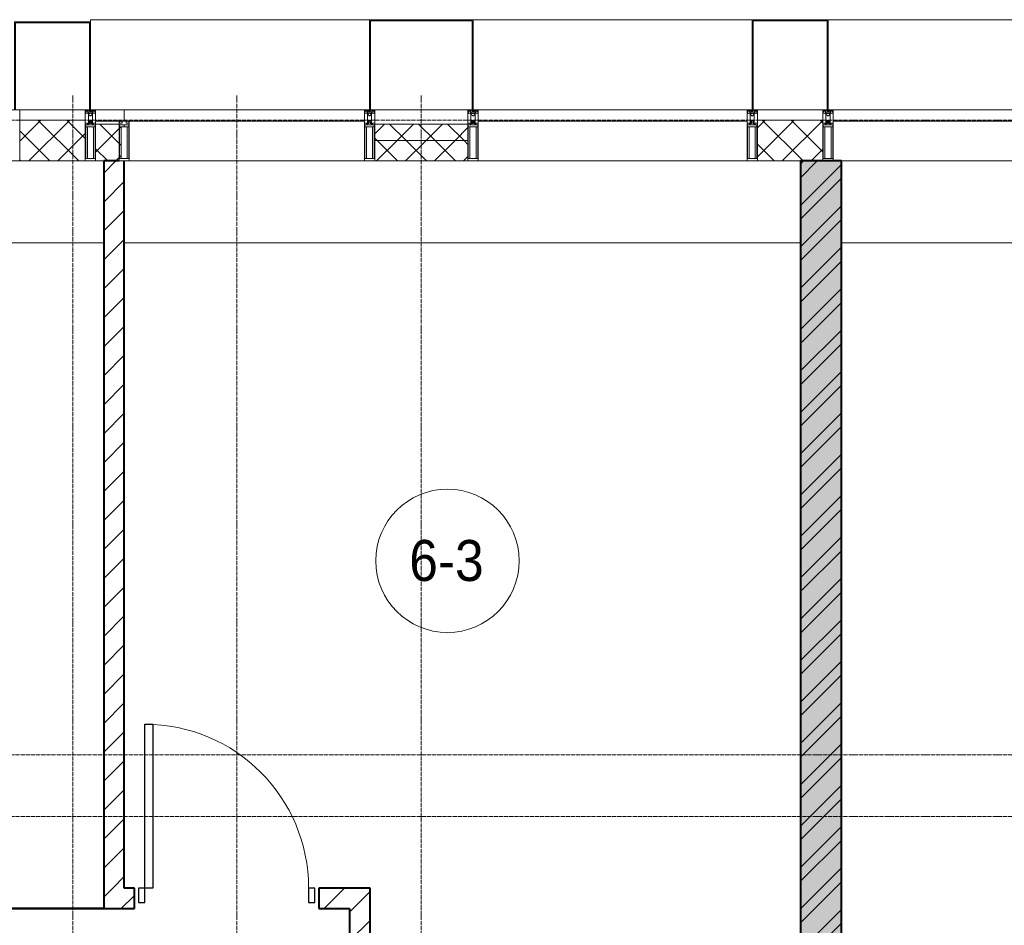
# Model space of a CAD drawing. Header units: millimetres. Extents: x 5617 to 101473, y 7718 to 212653.
# Tile 50 of 66: x 48270 to 53076, y 29168 to 33590. Entities that reach past the tile are written whole.
import ezdxf

# ---------------------------------------------------------------- set-up
doc = ezdxf.new("R2010")
doc.units = ezdxf.units.MM
doc.linetypes.add('ADSK_Линия сетки', pattern=[25, 20, -2.5, 0, -2.5])
doc.linetypes.add('Линия сетки', pattern=[25, 20, -2.5, 0, -2.5])
for name, color, linetype, lineweight in [('Двери', 7, 'Continuous', 18), ('Импосты витража', 7, 'Continuous', 18), ('Колонны', 7, 'Continuous', 18), ('Марки помещений', 7, 'Continuous', 20), ('Оси', 7, 'Continuous', 9), ('Панели витража', 7, 'Continuous', 18), ('Перекрытия', 7, 'Continuous', 18), ('Стены разрез', 7, 'Continuous', 40), ('Стены штриховка', 7, 'Continuous', 40), ('Элементы узлов', 7, 'Continuous', 18)]:
    doc.layers.add(name, color=color, linetype=linetype, lineweight=lineweight)
doc.styles.add('Arial_3', font='arial.ttf', dxfattribs={"width": 0.9, "height": 200})
pattern_1 = [(45, (0, 0), (-70.71068, 70.71068), [])]
pattern_2 = [(45, (0, 0), (-70.71068, 70.71068), []), (135, (0, 0), (-70.71068, -70.71068), [])]

# ---------------------------------------------------------------- blocks, each defined once
blk = doc.blocks.new('A_DOR_Door - Вн_3_Одинарная_900x2100-3005143-МКСС_К4_L19_64_800_')
at = {"layer": 'Двери', "color": 253, "lineweight": 30, "true_color": 0xaaaaaa}
for p, q in [((-400, 50), (-400, 850)), ((-400, 850), (-360, 850)), ((-400, 50), (-400, 850)), ((-360, 850), (-360, 50)), ((-430, 50), (-430, -20)), ((-400, 50), (-430, 50)), ((-360, 50), (-400, 50)), ((-400, -20), (-400, 50)), ((430, 50), (400, 50)), ((400, 50), (400, -20)), ((430, -20), (430, 50)), ((-430, -20), (-400, -20)), ((400, -20), (430, -20))]:
    blk.add_line(p, q, dxfattribs=at)
at = {"layer": 'Двери', "color": 254, "lineweight": 9, "true_color": 0xd4d4d4}
blk.add_arc((-400, 50), 800, 360, 90, dxfattribs=at)
blk = doc.blocks.new('135_SLK_K4_AR_rvt-1-МКСС_К4_L19_64_800_')
at = {"layer": 'Стены разрез', "lineweight": 9, "true_color": 0xaaaaaa}
h = blk.add_hatch(dxfattribs=at)
h.set_pattern_fill('FP_3', color=253, style=0, pattern_type=2)
h.set_pattern_definition(pattern_1)
h.paths.add_polyline_path([(124400, 29350), (124500, 29350), (124500, 32900), (124400, 32900), (124400, 31326.8)])
h = blk.add_hatch(dxfattribs=at)
h.set_pattern_fill('FP_1', color=253, style=0, pattern_type=2)
h.set_pattern_definition([(50, (0, 0), (218.62117, -19.1268), [22.86, -251.46]), (355, (0, 0), (-42.29187, 229.2684), [18.288, -201.168]), (100.451, (18.22, -1.6), (176.33107, 210.13963), [19.428, -213.708]), (46.184, (0, 60.96), (325.29495, -50.45164), [34.29, -377.19]), (96.636, (27.1, 56.76), (284.883, 296.91266), [29.142, -320.562]), (351.184, (0, 60.96), (284.8858, 296.9107), [27.432, -301.752]), (21, (30.48, 45.72), (181.93753, -122.71832), [22.86, -251.46]), (326, (30.48, 45.72), (74.16223, 221.0262), [18.288, -201.168]), (71.451, (45.64, 35.5), (256.10035, 98.30526), [19.428, -213.708]), (37.5, (0, 0), (3.70639, 101.465895), [3.353, -195.377, 3.353, -200.863, -201.93]), (37.5, (0, 0), (3.70639, 101.465895), [-402.946, 3.353, -198.577]), (7.5, (0, 0), (80.18358, 120.21653), [3.353, -113.081, 3.353, -190.805, -76.962]), (7.5, (0, 0), (80.18358, 120.21653), [-310.591, 3.353, -73.609]), (327.5, (-67.97, 0), (162.708646, -6.87497), [3.353, -72.847, 3.353, -234.391, -315.468]), (327.5, (-67.97, 0), (162.708646, -6.87497), [-313.944, 3.353, -312.115]), (317.5, (-98.45, 0), (177.75468, 30.51183), [3.353, -95.707, 3.353, -154.534, -224.028]), (317.5, (-98.45, 0), (177.75468, 30.51183), [-256.946, 3.353, -220.675])])
h.paths.add_polyline_path([(127800, 26350), (128000, 26350), (128000, 32900), (127800, 32900), (127800, 26543)])
h = blk.add_hatch(dxfattribs=at)
h.set_pattern_fill('FP_2', color=253, style=0, pattern_type=2)
h.set_pattern_definition([(45, (0, 0), (-101.02788, 101.02788), []), (45, (67.35, 0), (-101.02788, 101.02788), [])])
h.paths.add_polyline_path([(127800, 26350), (128000, 26350), (128000, 32900), (127800, 32900), (127800, 26543)])
h = blk.add_hatch(dxfattribs=at)
h.set_pattern_fill('FP_3', color=253, style=0, pattern_type=2)
h.set_pattern_definition(pattern_1)
h.paths.add_polyline_path([(125600, 29250), (125600, 29350), (125450, 29350), (125450, 29250)])
h.paths.add_polyline_path([(124550, 29250), (124550, 29350), (124400, 29350), (124400, 29250)])
h = blk.add_hatch(dxfattribs=at)
h.set_pattern_fill('FP_3', color=253, style=0, pattern_type=2)
h.set_pattern_definition(pattern_1)
h.paths.add_polyline_path([(125600, 28750), (125700, 28750), (125700, 29350), (125600, 29350), (125600, 28934.9)])
at = {"layer": 'Перекрытия', "color": 253, "true_color": 0xaaaaaa}
for p, q in [((124400, 32500), (120650, 32500)), ((127800, 32500), (124500, 32500)), ((131150, 32500), (128000, 32500))]:
    blk.add_line(p, q, dxfattribs=at)
at = {"layer": 'Стены разрез', "color": 253, "true_color": 0xaaaaaa}
for p, q in [((124475, 32900), (124400, 32900)), ((124400, 32900), (124400, 29350)), ((124500, 29350), (124500, 32900)), ((128000, 32900), (127800, 32900)), ((127800, 32900), (127800, 26350)), ((128000, 26350), (128000, 32900)), ((124400, 29350), (124400, 29250.4)), ((124550, 29350), (124500, 29350)), ((124550, 29250), (124550, 29350)), ((125600, 29350), (125450, 29350)), ((125450, 29350), (125450, 29250)), ((125700, 29350), (125600, 29350)), ((125700, 28750), (125700, 29350)), ((124400, 29250.4), (120650, 29250.4)), ((123100.4, 29249.6), (124400, 29249.6)), ((124400, 29250), (124550, 29250)), ((124400, 29249.6), (124400, 29250)), ((125450, 29250), (125600, 29250)), ((125600, 29250), (125600, 28750))]:
    blk.add_line(p, q, dxfattribs=at)
at = {"layer": 'Стены штриховка', "color": 253, "true_color": 0xaaaaaa}
for p, q in [((124400, 29250.4), (124400, 29250)), ((124400, 29250), (124400, 29250.4))]:
    blk.add_line(p, q, dxfattribs=at)
at = {"layer": 'Двери', "color": 253, "lineweight": 18, "true_color": 0xaaaaaa}
blk.add_blockref('A_DOR_Door - Вн_3_Одинарная_900x2100-3005143-МКСС_К4_L19_64_800_', (125000, 29300), dxfattribs=at)
blk = doc.blocks.new('System Panel - A_PAN_Glass-7513417-МКСС_К4_L19_64_800_')
at = {"layer": 'Панели витража', "color": 253, "lineweight": 5, "true_color": 0xaaaaaa}
for p, q in [((656.25, 0), (-656.25, 0)), ((-656.25, 0), (-656.25, -55)), ((656.25, -55), (656.25, 0)), ((-656.25, -55), (656.25, -55))]:
    blk.add_line(p, q, dxfattribs=at)
blk = doc.blocks.new('Rectangular Mullion - R_StandardFrame_50Wx250H-V63-МКСС_К4_L19_64_800_')
at = {"layer": 'Импосты витража', "color": 253, "lineweight": 5, "true_color": 0xaaaaaa}
blk.add_line((129272.5, 32900), (128000, 32900), dxfattribs=at)
blk = doc.blocks.new('Rectangular Mullion - R_StandardFrame_50Wx250H-V62-МКСС_К4_L19_64_800_')
at = {"layer": 'Импосты витража', "color": 253, "lineweight": 5, "true_color": 0xaaaaaa}
blk.add_line((132872.5, 32900), (131560, 32900), dxfattribs=at)
blk = doc.blocks.new('Rectangular Mullion - 50Wx250H-2623690-МКСС_К4_L19_64_800_')
at = {"layer": 'Элементы узлов', "color": 253, "lineweight": 5, "true_color": 0xaaaaaa}
for p, q in [((-25, 65.2), (-25, 250)), ((-25, 250), (0, 250)), ((25, 250), (0, 250)), ((25, 65.2), (25, 250)), ((-23, 237.3), (0, 237.3)), ((-23, 237.3), (-23, 73.6)), ((-14.9, 84), (-14.9, 237.3)), ((23, 237.3), (0, 237.3)), ((14.9, 84), (14.9, 237.3)), ((23, 237.3), (23, 73.6)), ((-14, 65.2), (-25, 65.2)), ((0, 84), (-23, 84)), ((-0.5, 73.6), (-23, 73.6)), ((-14, 71.3), (-14, 65.2)), ((-10, 71.3), (-14, 71.3)), ((-10, 53), (-10, 71.3)), ((-8.7, 53), (-10, 53)), ((-10, 53), (-10, 17)), ((-8.7, 53), (-7, 54.7)), ((-7, 65.2), (-5.9, 67.3)), ((-7, 65.2), (-7, 54.7)), ((-4.1, 67.3), (-5.9, 67.3)), ((-4.1, 67.3), (-2.9, 65.1)), ((-2.9, 65.1), (-2.9, 54.6)), ((-1.3, 53), (-2.9, 54.6)), ((0, 53), (-1.3, 53)), ((0, 84), (23, 84)), ((0, 53), (1.3, 53)), ((0.5, 73.6), (23, 73.6)), ((1.3, 53), (2.9, 54.6)), ((4.1, 67.3), (2.9, 65.1)), ((2.9, 65.1), (2.9, 54.6)), ((4.1, 67.3), (5.9, 67.3)), ((7, 65.2), (5.9, 67.3)), ((7, 65.2), (7, 54.7)), ((8.7, 53), (7, 54.7)), ((8.7, 53), (10, 53)), ((10, 71.3), (14, 71.3)), ((10, 53), (10, 71.3)), ((10, 53), (10, 17)), ((14, 71.3), (14, 65.2)), ((14, 65.2), (25, 65.2)), ((-23.8, 14.6), (-25, 14.2)), ((-25, 0), (-25, 14.2)), ((-22.3, 17), (-23.8, 17)), ((-23.8, 17), (-23.8, 14.6)), ((-22.5, 10.6), (-23.8, 14.6)), ((-22.5, 10.6), (-23.7, 9.9)), ((-23.7, 1.3), (-23.7, 9.9)), ((-23.7, 1.3), (-11.8, 1.3)), ((-23.2, 10.2), (-22.5, 8)), ((-22.5, 8), (-22.5, 4.5)), ((-21.3, 4.5), (-22.5, 4.5)), ((-22.3, 17), (-22.3, 16)), ((-22.3, 16), (-21.3, 16)), ((-19, 17.6), (-21.3, 16)), ((-21.3, 4.5), (-21.3, 6.5)), ((-21.3, 6.5), (-14.2, 6.5)), ((-18.4, 16.6), (-19, 17.6)), ((-7.4, 16.6), (-18.4, 16.6)), ((-14.2, 6.5), (-14.2, 4.5)), ((-13.2, 4.5), (-14.2, 4.5)), ((-13.2, 4.5), (-12.2, 7.2)), ((-12.7, 7.6), (-11.3, 11.4)), ((-12.7, 7.6), (-11.8, 6.9)), ((-12.2, 9), (-12.2, 14.8)), ((-12.2, 14.8), (0, 14.8)), ((-11.8, 1.3), (-11.8, 6.9)), ((-10.5, 11.2), (-11.3, 11.4)), ((-10.5, 1.5), (-10.5, 11.2)), ((-4.8, 1.5), (-10.5, 1.5)), ((-10, 17), (-7.5, 17)), ((-8.5, 23), (-1.5, 30)), ((-8.5, 18.5), (-8.5, 23)), ((-7.5, 18.5), (-8.5, 18.5)), ((-7.5, 17), (-7.5, 18.5)), ((-7.4, 18), (-7.4, 16.6)), ((-2.6, 18), (-7.4, 18)), ((0, 8), (-4.8, 8)), ((-4.8, 1.5), (-4.8, 8)), ((-2.6, 18), (-2.6, 16.8)), ((-2.6, 16.8), (0, 16.8)), ((-1.5, 30), (0, 30)), ((1.5, 30), (0, 30)), ((2.6, 16.8), (0, 16.8)), ((0, 14.8), (0, 16.8)), ((0, 14.8), (0, 16.8)), ((12.2, 14.8), (0, 14.8)), ((0, 0), (0, 8)), ((0, 8), (4.8, 8)), ((0, 0), (0, 8)), ((8.5, 23), (1.5, 30)), ((2.6, 18), (2.6, 16.8)), ((2.6, 18), (7.4, 18)), ((4.8, 1.5), (4.8, 8)), ((4.8, 1.5), (10.5, 1.5)), ((7.4, 18), (7.4, 16.6)), ((7.4, 16.6), (18.4, 16.6)), ((7.5, 18.5), (8.5, 18.5)), ((7.5, 17), (7.5, 18.5)), ((10, 17), (7.5, 17)), ((8.5, 18.5), (8.5, 23)), ((10.5, 11.2), (11.3, 11.4)), ((10.5, 1.5), (10.5, 11.2)), ((12.7, 7.6), (11.3, 11.4)), ((12.7, 7.6), (11.8, 6.9)), ((11.8, 1.3), (11.8, 6.9)), ((23.7, 1.3), (11.8, 1.3)), ((12.2, 9), (12.2, 14.8)), ((13.2, 4.5), (12.2, 7.2)), ((13.2, 4.5), (14.2, 4.5)), ((21.3, 6.5), (14.2, 6.5)), ((14.2, 6.5), (14.2, 4.5)), ((18.4, 16.6), (19, 17.6)), ((19, 17.6), (21.3, 16)), ((22.3, 16), (21.3, 16)), ((21.3, 4.5), (21.3, 6.5)), ((21.3, 4.5), (22.5, 4.5)), ((22.3, 17), (22.3, 16)), ((22.3, 17), (23.8, 17)), ((22.5, 10.6), (23.8, 14.6)), ((22.5, 10.6), (23.7, 9.9)), ((23.2, 10.2), (22.5, 8)), ((22.5, 8), (22.5, 4.5)), ((23.7, 1.3), (23.7, 9.9)), ((23.8, 17), (23.8, 14.6)), ((23.8, 14.6), (25, 14.2)), ((25, 0), (25, 14.2)), ((-25, 0), (0, 0)), ((25, 0), (0, 0))]:
    blk.add_line(p, q, dxfattribs=at)
for centre, start, end in [((-0.5, 73.1), 360, 90), ((0.5, 73.1), 90, 180)]:
    blk.add_arc(centre, 0.5, start, end, dxfattribs=at)
blk = doc.blocks.new('Rectangular Mullion - R_StandardFrame_50Wx250H-V61-МКСС_К4_L19_64_800_')
at = {"layer": 'Импосты витража', "color": 253, "lineweight": 5, "true_color": 0xaaaaaa}
for p, q in [((-25, 0), (-25, 250)), ((-25, 250), (25, 250)), ((25, 250), (25, 0)), ((0, 0), (-25, 0)), ((25, 0), (5, 0))]:
    blk.add_line(p, q, dxfattribs=at)
blk = doc.blocks.new('Rectangular Mullion - R_StandardFrame_50Wx250H-7511672-МКСС_К4_L19_64_800_')
at = {"layer": 'Импосты витража', "color": 253, "lineweight": 5, "true_color": 0xaaaaaa}
for p, q in [((-25, 0), (-25, 250)), ((-25, 250), (25, 250)), ((25, 250), (25, 0)), ((-5, 0), (-25, 0)), ((25, 0), (0, 0))]:
    blk.add_line(p, q, dxfattribs=at)
blk = doc.blocks.new('Rectangular Mullion - R_StandardFrame_50Wx250H-V59-МКСС_К4_L19_64_800_')
at = {"layer": 'Импосты витража', "color": 253, "lineweight": 5, "true_color": 0xaaaaaa}
for p, q in [((-25, 135.1), (-25, 250)), ((-25, 250), (25, 250)), ((25, 250), (25, 0)), ((-25, 113.4), (-25, 128.4)), ((-25, 0), (-25, 110.1)), ((0, 0), (-25, 0)), ((25, 0), (5, 0))]:
    blk.add_line(p, q, dxfattribs=at)
blk = doc.blocks.new('System Panel - A_PAN_Glass-7570020-МКСС_К4_L19_64_800_')
at = {"layer": 'Панели витража', "color": 253, "lineweight": 5, "true_color": 0xaaaaaa}
for p, q in [((586.25, 0), (-586.25, 0)), ((-586.25, 0), (-586.25, -55)), ((586.25, -55), (586.25, 0)), ((-572.25, -55), (586.25, -55))]:
    blk.add_line(p, q, dxfattribs=at)
blk = doc.blocks.new('Rectangular Mullion - R_StandardFrame_50Wx250H-6519062-МКСС_К4_L19_64_800_')
at = {"layer": 'Импосты витража', "color": 253, "lineweight": 5, "true_color": 0xaaaaaa}
blk.add_line((125672.5, 32900), (124525, 32900), dxfattribs=at)
blk = doc.blocks.new('Rectangular Mullion - 50Wx250H-3927046-МКСС_К4_L19_64_800_')
at = {"layer": 'Элементы узлов', "color": 253, "lineweight": 5, "true_color": 0xaaaaaa}
for p, q in [((0, 250), (-25, 250)), ((-25, 250), (-25, 237.3)), ((-25, 65.2), (-25, 250)), ((-25, 250), (0, 250)), ((25, 250), (0, 250)), ((25, 250), (0, 250)), ((25, 237.3), (25, 250)), ((25, 65.2), (25, 250)), ((-23, 237.3), (0, 237.3)), ((-23, 237.3), (0, 237.3)), ((-23, 237.3), (-23, 73.6)), ((0, 237.3), (-14.9, 237.3)), ((-14.9, 237.3), (-14.9, 84)), ((-14.9, 84), (-14.9, 237.3)), ((14.9, 237.3), (0, 237.3)), ((0, 237.3), (23, 237.3)), ((23, 237.3), (0, 237.3)), ((14.9, 84), (14.9, 237.3)), ((14.9, 84), (14.9, 237.3)), ((23, 237.3), (23, 73.6)), ((-25, 73.6), (-25, 65.2)), ((-25, 65.2), (-25, 60.2)), ((-10, 65.2), (-25, 65.2)), ((-25, 65.2), (-25, 60.2)), ((-25, 65.2), (-10, 65.2)), ((-10, 65.2), (-25, 65.2)), ((0, 84), (-23, 84)), ((-23, 84), (-23, 73.6)), ((0, 84), (-23, 84)), ((-23, 73.6), (0, 73.6)), ((0, 73.6), (-23, 73.6)), ((-0.5, 73.6), (-23, 73.6)), ((-14.9, 84), (0, 84)), ((-10, 55), (-14, 55)), ((-14, 55), (-10, 55)), ((-10, 55), (-10, 65.2)), ((-10, 65.2), (-10, 55)), ((-10, 55), (-10, 65.2)), ((-10, 55), (0, 55)), ((0, 55), (-10, 55)), ((0, 84), (14.9, 84)), ((23, 84), (0, 84)), ((0, 84), (0, 73.6)), ((0, 84), (23, 84)), ((0, 73.6), (0, 84)), ((0, 73.6), (23, 73.6)), ((23, 73.6), (0, 73.6)), ((0, 55), (10, 55)), ((0, 55), (10, 55)), ((0.5, 73.6), (23, 73.6)), ((10, 65.2), (10, 55)), ((25, 65.2), (10, 65.2)), ((10, 55), (10, 65.2)), ((10, 65.2), (25, 65.2)), ((10, 65.2), (25, 65.2)), ((10, 55), (10, 65.2)), ((10, 55), (14, 55)), ((10, 55), (14, 55)), ((23, 73.6), (23, 84)), ((25, 65.2), (25, 73.6)), ((25, 65.2), (25, 60.2)), ((25, 60.2), (25, 65.2))]:
    blk.add_line(p, q, dxfattribs=at)
for centre, start, end in [((-14, 69.1), 218.9723, 270), ((-14, 69.1), 218.9723, 270), ((-14, 69.1), 218.9723, 270), ((14, 69.1), 270, 321.0277), ((14, 69.1), 270, 321.0277), ((14, 69.1), 270, 321.0277)]:
    blk.add_arc(centre, 14.1, start, end, dxfattribs=at)
blk = doc.blocks.new('Rectangular Mullion - R_InvisibleFrame_50Wx250H-7570019-МКСС_К4_L19_64_800_')
at = {"layer": 'Импосты витража', "color": 253, "lineweight": 5, "true_color": 0xaaaaaa}
for p, q in [((-25, 73.6), (-25, 237.3)), ((25, 237.3), (25, 73.6))]:
    blk.add_line(p, q, dxfattribs=at)
blk = doc.blocks.new('A_SLK_PAN_Type1 - Прямой тип панели-6538324-МКСС_К4_L19_64_800_')
at = {"layer": 'Колонны', "lineweight": 5}
for p, q in [((-247.5, 0), (-252.5, 0)), ((-252.5, 0), (-252.5, -440)), ((-247.5, -435), (-247.5, 0)), ((227.5, 0), (-227.5, 0)), ((247.5, 0), (247.5, -435)), ((252.5, 0), (247.5, 0)), ((252.5, -440), (252.5, 0)), ((-252.5, -440), (252.5, -440)), ((247.5, -435), (-247.5, -435))]:
    blk.add_line(p, q, dxfattribs=at)
blk = doc.blocks.new('A_SLK_PAN_Type1 - Прямой тип панели-6538325-МКСС_К4_L19_64_800_')
at = {"layer": 'Колонны', "lineweight": 5}
for p, q in [((-180, 0), (-185, 0)), ((-185, 0), (-185, -440)), ((-180, -435), (-180, 0)), ((160, 0), (-160, 0)), ((180, 0), (180, -435)), ((185, 0), (180, 0)), ((185, -440), (185, 0)), ((-185, -440), (185, -440)), ((180, -435), (-180, -435))]:
    blk.add_line(p, q, dxfattribs=at)
blk = doc.blocks.new('A_SLK_PAN_Type1 - Прямой тип панели-6538323-МКСС_К4_L19_64_800_')
at = {"layer": 'Колонны', "lineweight": 5}
for p, q in [((-180, 0), (-185, 0)), ((-185, 0), (-185, -430)), ((-180, -425), (-180, 0)), ((160, 0), (-160, 0)), ((180, 0), (180, -425)), ((185, 0), (180, 0)), ((185, -430), (185, 0)), ((-185, -430), (185, -430)), ((180, -425), (-180, -425))]:
    blk.add_line(p, q, dxfattribs=at)
blk = doc.blocks.new('A_OGR_PAN_Отлив - A_OGR_PAN_Отлив-6265599-МКСС_К4_L19_64_800_')
at = {"layer": 'Колонны', "color": 253, "lineweight": 5, "true_color": 0xaaaaaa}
blk.add_line((681.25, 440), (-681.25, 440), dxfattribs=at)
blk = doc.blocks.new('A_OGR_PAN_Отлив - A_OGR_PAN_Отлив-V69-МКСС_К4_L19_64_800_')
at = {"layer": 'Колонны', "color": 253, "lineweight": 5, "true_color": 0xaaaaaa}
for p in [(681.25, 440), (-681.25, 430)]:
    blk.add_line(p, (-681.25, 440), dxfattribs=at)
blk = doc.blocks.new('135_SLK_K4_AR_FCD_rvt-1-МКСС_К4_L19_64_800_')
at = {"layer": 'Стены разрез', "lineweight": 5, "true_color": 0xaaaaaa}
h = blk.add_hatch(dxfattribs=at)
h.set_pattern_fill('FP_4', color=253, style=0, pattern_type=2)
h.set_pattern_definition(pattern_2)
h.paths.add_polyline_path([(124310, 32900), (124310, 33100), (123990, 33100), (123990, 32900), (124055.1, 32900)])
h = blk.add_hatch(dxfattribs=at)
h.set_pattern_fill('FP_4', color=253, style=0, pattern_type=2)
h.set_pattern_definition(pattern_2)
h.paths.add_polyline_path([(124475, 32900), (124475, 32912.7), (124485.1, 32912.7), (124485.1, 33066), (124477, 33066), (124477, 33076.4), (124475, 33076.4), (124475, 33080), (124360, 33080), (124360, 32900)])
h = blk.add_hatch(dxfattribs=at)
h.set_pattern_fill('FP_4', color=253, style=0, pattern_type=2)
h.set_pattern_definition(pattern_2)
h.paths.add_polyline_path([(126177.5, 33000), (126177.5, 33080), (125722.5, 33080), (125722.5, 33000)])
h = blk.add_hatch(dxfattribs=at)
h.set_pattern_fill('FP_4', color=253, style=0, pattern_type=2)
h.set_pattern_definition(pattern_2)
h.paths.add_polyline_path([(127910, 32900), (127910, 33100), (127590, 33100), (127590, 32900)])
h = blk.add_hatch(dxfattribs=at)
h.set_pattern_fill('FP_4', color=253, style=0, pattern_type=2)
h.set_pattern_definition(pattern_2)
h.paths.add_polyline_path([(126177.5, 32900), (126177.5, 33000), (125722.5, 33000), (125722.5, 32900)])
at = {"layer": 'Стены разрез', "color": 253, "lineweight": 9, "true_color": 0xaaaaaa}
for p, q in [((124500, 33150), (124360, 33150)), ((124360, 33150), (124360, 32900)), ((124500, 33095), (124500, 33150)), ((124310, 33100), (123990, 33100)), ((123990, 33100), (123990, 32900)), ((124310, 32900), (124310, 33100)), ((126177.5, 33080), (125722.5, 33080)), ((125722.5, 33080), (125722.5, 32900)), ((126177.5, 32900), (126177.5, 33080)), ((127910, 33100), (127590, 33100)), ((127590, 33100), (127590, 32900)), ((127910, 32900), (127910, 33100)), ((123990, 32900), (124310, 32900)), ((124360, 32900), (124475, 32900)), ((125722.5, 32900), (126177.5, 32900)), ((127590, 32900), (127910, 32900))]:
    blk.add_line(p, q, dxfattribs=at)
at = {"layer": 'Стены штриховка', "color": 253, "lineweight": 9, "true_color": 0xaaaaaa}
for p, q in [((124486, 33095), (124360, 33095)), ((124475, 33080), (124360, 33080)), ((126177.5, 33000), (125722.5, 33000))]:
    blk.add_line(p, q, dxfattribs=at)
at = {"layer": 'Импосты витража', "color": 253, "lineweight": 5, "true_color": 0xaaaaaa, "extrusion": (0, 0, -1), "rotation": 180}
for name, p in [('Rectangular Mullion - R_StandardFrame_50Wx250H-V59-МКСС_К4_L19_64_800_', (-123965, 33150)), ('Rectangular Mullion - 50Wx250H-2623690-МКСС_К4_L19_64_800_', (-124335, 33150)), ('Rectangular Mullion - R_StandardFrame_50Wx250H-7511672-МКСС_К4_L19_64_800_', (-124335, 33150)), ('Rectangular Mullion - 50Wx250H-2623690-МКСС_К4_L19_64_800_', (-125697.5, 33150)), ('Rectangular Mullion - R_StandardFrame_50Wx250H-V61-МКСС_К4_L19_64_800_', (-125697.5, 33150)), ('Rectangular Mullion - 50Wx250H-2623690-МКСС_К4_L19_64_800_', (-126202.5, 33150)), ('Rectangular Mullion - R_StandardFrame_50Wx250H-7511672-МКСС_К4_L19_64_800_', (-126202.5, 33150)), ('Rectangular Mullion - 50Wx250H-2623690-МКСС_К4_L19_64_800_', (-127565, 33150)), ('Rectangular Mullion - R_StandardFrame_50Wx250H-V61-МКСС_К4_L19_64_800_', (-127565, 33150)), ('Rectangular Mullion - 50Wx250H-2623690-МКСС_К4_L19_64_800_', (-127935, 33150)), ('Rectangular Mullion - R_StandardFrame_50Wx250H-7511672-МКСС_К4_L19_64_800_', (-127935, 33150)), ('Rectangular Mullion - 50Wx250H-3927046-МКСС_К4_L19_64_800_', (-124500, 33150)), ('Rectangular Mullion - R_InvisibleFrame_50Wx250H-7570019-МКСС_К4_L19_64_800_', (-124500, 33150))]:
    blk.add_blockref(name, p, dxfattribs=at)
at = {"layer": 'Импосты витража', "color": 253, "lineweight": 5, "true_color": 0xaaaaaa}
for name, p in [('Rectangular Mullion - R_StandardFrame_50Wx250H-6519062-МКСС_К4_L19_64_800_', (0, 0)), ('Rectangular Mullion - R_StandardFrame_50Wx250H-V62-МКСС_К4_L19_64_800_', (-5332.5, 0)), ('Rectangular Mullion - R_StandardFrame_50Wx250H-V63-МКСС_К4_L19_64_800_', (0, 0))]:
    blk.add_blockref(name, p, dxfattribs=at)
at = {"layer": 'Колонны', "color": 253, "lineweight": 5, "true_color": 0xaaaaaa}
for name, p in [('A_OGR_PAN_Отлив - A_OGR_PAN_Отлив-V69-МКСС_К4_L19_64_800_', (125016.3, 33150)), ('A_OGR_PAN_Отлив - A_OGR_PAN_Отлив-6265599-МКСС_К4_L19_64_800_', (126883.8, 33150)), ('A_OGR_PAN_Отлив - A_OGR_PAN_Отлив-6265599-МКСС_К4_L19_64_800_', (128616.3, 33150))]:
    blk.add_blockref(name, p, dxfattribs=at)
at = {"layer": 'Колонны', "color": 253, "lineweight": 5, "true_color": 0xaaaaaa, "rotation": 180}
for name, p in [('A_SLK_PAN_Type1 - Прямой тип панели-6538324-МКСС_К4_L19_64_800_', (125950, 33150)), ('A_SLK_PAN_Type1 - Прямой тип панели-6538325-МКСС_К4_L19_64_800_', (127750, 33150)), ('A_SLK_PAN_Type1 - Прямой тип панели-6538323-МКСС_К4_L19_64_800_', (124150, 33150))]:
    blk.add_blockref(name, p, dxfattribs=at)
at = {"layer": 'Панели витража', "color": 253, "lineweight": 5, "true_color": 0xaaaaaa}
for name, p in [('System Panel - A_PAN_Glass-7570020-МКСС_К4_L19_64_800_', (125086.3, 33150)), ('System Panel - A_PAN_Glass-7513417-МКСС_К4_L19_64_800_', (126883.8, 33150)), ('System Panel - A_PAN_Glass-7513417-МКСС_К4_L19_64_800_', (128616.3, 33150))]:
    blk.add_blockref(name, p, dxfattribs=at)
blk = doc.blocks.new('050_Марка_Помещение - Номер-620969-МКСС_К4_L19_64_800_')
at = {"layer": 'Марки помещений'}
blk.add_circle((0, 0), 3.5, dxfattribs=at)

msp = doc.modelspace()

# ---------------------------------------------------------------- linework, layer by layer
at = {"layer": 'Оси', "linetype": 'Линия сетки'}
for p, q in [((48530.3, 12025.7), (48530.3, 33220)), ((49330.3, 12025.7), (49330.3, 33220)), ((50230.3, 12025.7), (50230.3, 33220))]:
    msp.add_line(p, q, dxfattribs=at)
at = {"layer": 'Оси', "linetype": 'ADSK_Линия сетки'}
for p, q in [((61271.8, 33100), (24565.1, 33100)), ((61271.8, 30000), (25835.1, 30000)), ((61271.8, 29700), (24565.1, 29700))]:
    msp.add_line(p, q, dxfattribs=at)

# ---------------------------------------------------------------- block references
at = {"lineweight": 5}
for name in ['135_SLK_K4_AR_FCD_rvt-1-МКСС_К4_L19_64_800_', '135_SLK_K4_AR_rvt-1-МКСС_К4_L19_64_800_']:
    msp.add_blockref(name, (-75719.7, 0), dxfattribs=at)
at = {"layer": 'Марки помещений', "xscale": 99.99999999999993, "yscale": 99.99999999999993, "zscale": 99.99999999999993}
msp.add_blockref('050_Марка_Помещение - Номер-620969-МКСС_К4_L19_64_800_', (50357.9, 30947.6), dxfattribs=at)

# ---------------------------------------------------------------- texts
at = {"layer": 'Марки помещений', "lineweight": 9, "insert": (50171.4, 31049.3), "char_height": 200, "width": 447.342, "attachment_point": 1, "style": 'Arial_3'}
msp.add_mtext('6-3', dxfattribs=at)

doc.saveas('drawing.dxf')
